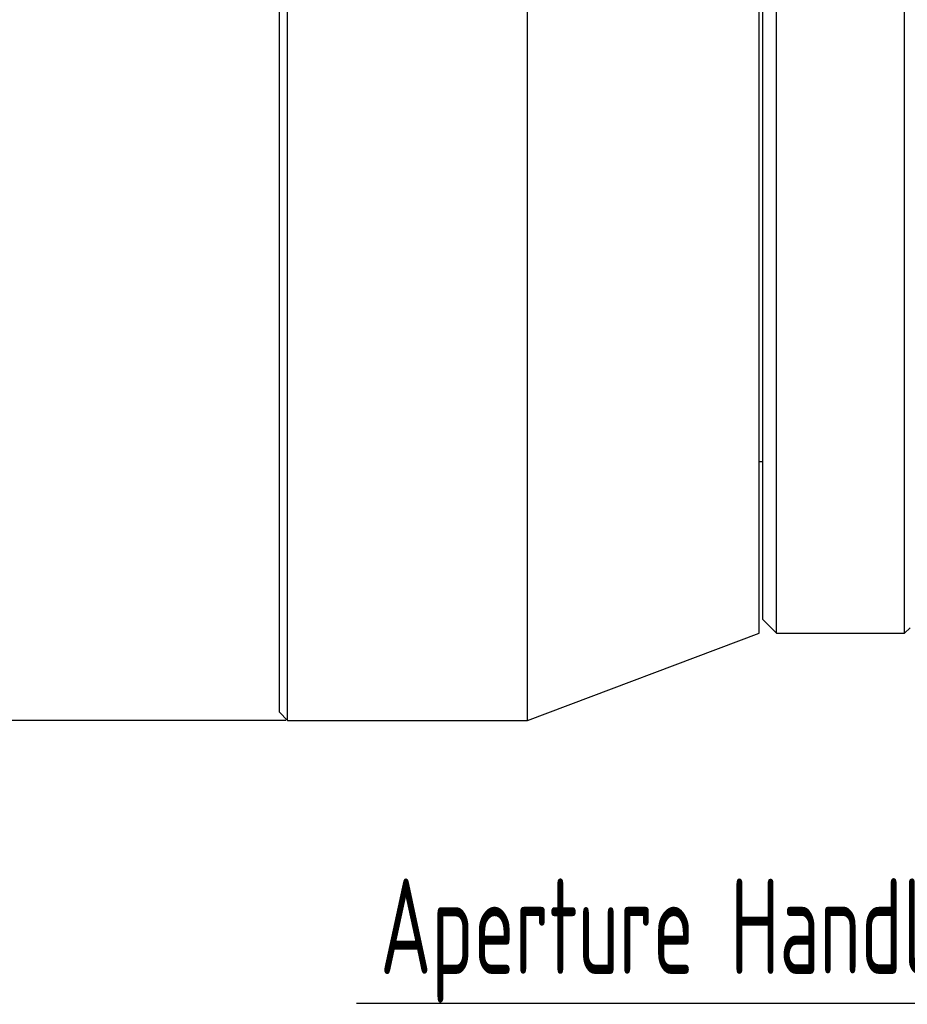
# Model space of a CAD drawing. Header units: millimetres. Extents: x 7 to 224, y -1107 to -1014.
# Tile 2 of 23: x 47 to 80, y -1107 to -1071. Entities that reach past the tile are written whole.
import ezdxf

# ---------------------------------------------------------------- set-up
doc = ezdxf.new("R2010")
doc.units = ezdxf.units.MM
doc.header["$LTSCALE"] = 16.335
doc.layers.get('0').update_dxf_attribs({"linetype": 'CONTINUOUS'})
doc.layers.add('标注', color=7, linetype='CONTINUOUS', lineweight=9)
doc.styles.add('HZ', font='gbenor.shx', dxfattribs={"width": 0.7, "height": 3.5, "bigfont": 'hztxt.shx'})
doc.dimstyles.get("Standard").update_dxf_attribs({"dimtxt": 3.5, "dimasz": 3.5, "dimexe": 1.5, "dimexo": 0.0625, "dimgap": 0.5, "dimtad": 1, "dimdsep": 46, "dimtxsty": 'HZ', "dimblk": 'OPEN30', "dimcen": 0.09, "dimadec": 0, "dimazin": 0, "dimtp": 0.01, "dimtm": 0.01, "dimtfac": 1, "dimtmove": 0, "dimatfit": 3, "dimldrblk": 'OPEN30', "dimfxl": 1, "dimtolj": 1, "dimarcsym": 0})

# ---------------------------------------------------------------- blocks, each defined once
blk = doc.blocks.new('_Open30')
at = {"color": 0, "linetype": 'ByBlock', "lineweight": -2}
for p, q in [((-1, 0.268), (0, 0)), ((0, 0), (-1, -0.268)), ((0, 0), (-1, 0))]:
    blk.add_line(p, q, dxfattribs=at)
blk = doc.blocks.new('*D27')
at = {"layer": '标注', "color": 0, "lineweight": -2}
for p, q in [((56.57, -1033.119), (51.059, -1033.119)), ((52.559, -1036.619), (52.559, -1062.738))]:
    blk.add_line(p, q, dxfattribs=at)
at = {"layer": '标注', "color": 0, "lineweight": -2, "xscale": 3.5, "yscale": 3.5, "zscale": 3.5, "rotation": 90}
blk.add_blockref('_Open30', (52.559, -1033.119), dxfattribs=at)
at = {"layer": '标注', "color": 0, "insert": (50.309, -1053.765), "char_height": 3.5, "attachment_point": 5, "rotation": 90, "style": 'HZ'}
blk.add_mtext('\\A1;M62XP0.75-6H', dxfattribs=at)
blk = doc.blocks.new('*D28')
at = {"layer": '标注', "color": 0, "lineweight": -2}
for p, q in [((56.78, -1031.619), (43.593, -1031.619)), ((45.093, -1035.119), (45.093, -1093.119)), ((56.78, -1096.619), (43.593, -1096.619))]:
    blk.add_line(p, q, dxfattribs=at)
at = {"layer": '标注', "color": 0, "lineweight": -2, "xscale": 3.5, "yscale": 3.5, "zscale": 3.5}
for p, rotation in [((45.093, -1031.619), 90), ((45.093, -1096.619), 270)]:
    blk.add_blockref('_Open30', p, dxfattribs=dict(at, rotation=rotation))
at = {"layer": '标注', "color": 0, "insert": (42.843, -1059.851), "char_height": 3.5, "attachment_point": 5, "rotation": 90, "style": 'HZ'}
blk.add_mtext('\\A1;%%C65', dxfattribs=at)

msp = doc.modelspace()

# ---------------------------------------------------------------- linework, layer by layer
at = {"color": 3, "linetype": 'Continuous'}
for p, q in [((65.643, -1096.619), (65.643, -1031.619)), ((56.543, -1096.319), (56.543, -1031.919)), ((74.143, -1093.419), (74.143, -1034.819)), ((74.783, -1093.419), (74.783, -1034.819)), ((79.483, -1093.419), (79.483, -1034.819)), ((74.283, -1092.919), (74.283, -1035.319)), ((56.843, -1096.619), (56.843, -1035.44)), ((74.143, -1087.119), (74.283, -1087.119)), ((74.283, -1092.919), (74.783, -1093.419)), ((65.643, -1096.619), (74.143, -1093.419)), ((74.783, -1093.419), (79.483, -1093.419)), ((79.483, -1093.419), (79.683, -1093.219)), ((56.543, -1096.319), (56.843, -1096.619)), ((56.843, -1096.619), (65.643, -1096.619))]:
    msp.add_line(p, q, dxfattribs=at)

# ---------------------------------------------------------------- texts
at = {"layer": '标注', "ltscale": 0.1, "insert": (60.239, -1102.416), "char_height": 3.5, "attachment_point": 1, "style": 'HZ'}
msp.add_mtext('Aperture Handle (3 Holes Evenly Spaced)', dxfattribs=at)

# ---------------------------------------------------------------- dimensions: what is measured, and where the dimension line sits
at = {"layer": '标注'}
dim = msp.add_linear_dim(base=(45.093, -1096.619), p1=(56.843, -1031.619), p2=(56.843, -1096.619), angle=90, text='%%C<>', dimstyle='STANDARD', dxfattribs=at)
dim.commit()
dim.dimension.update_dxf_attribs({"geometry": '*D28', "text_midpoint": (45.093, -1059.851), "dimtype": 128})
dim = msp.add_linear_dim(base=(52.559, -1095.119), p1=(56.633, -1033.119), p2=(56.57, -1095.119), angle=90, text='M<>XP0.75-6H', dimstyle='STANDARD', override={"dimse2": 1, "dimsd2": 1}, dxfattribs=at)
dim.commit()
dim.dimension.update_dxf_attribs({"geometry": '*D27', "text_midpoint": (52.559, -1053.765), "dimtype": 128})

# ---------------------------------------------------------------- leaders
at = {"layer": '标注', "ltscale": 0.1}
msp.add_leader([(98.505, -1095.024), (94.319, -1107.005), (59.375, -1107.005)], dimstyle='STANDARD', override={"dimldrblk": 'Open30'}, dxfattribs=at)

doc.saveas('drawing.dxf')
